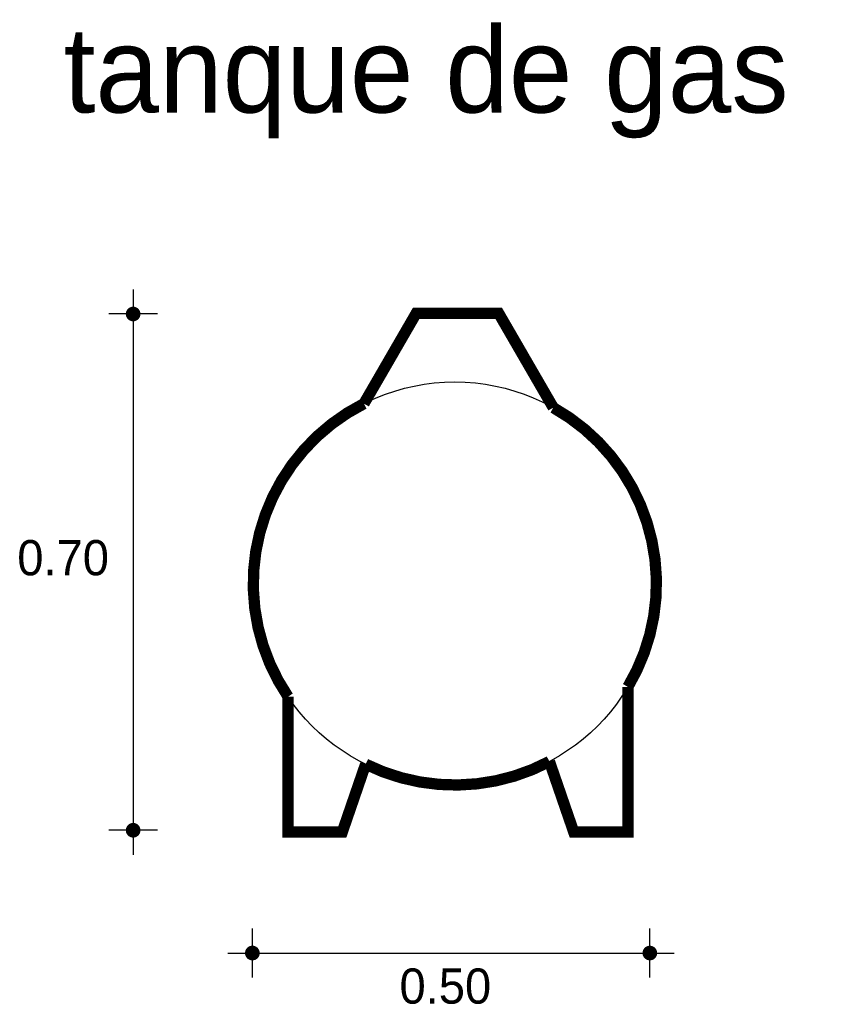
# Model space of a CAD drawing. Extents: x -1.94 to -0.88, y 5.76 to 7.07.
import ezdxf

# ---------------------------------------------------------------- set-up
doc = ezdxf.new("R2010")
doc.units = 0
doc.header["$MEASUREMENT"] = 0
for name, color, linetype in [('BORDE', 2, 'CONTINUOUS'), ('COTAS', 6, 'CONTINUOUS'), ('DIBUJO', 5, 'CONTINUOUS'), ('TEXTO', 4, 'CONTINUOUS')]:
    doc.layers.add(name, color=color, linetype=linetype)

msp = doc.modelspace()

# ---------------------------------------------------------------- linework, layer by layer
at = {"layer": 'BORDE', "const_width": 0.015}
msp.add_lwpolyline([(-1.2062, 5.9934), (-1.1344, 5.9934), (-1.1344, 6.1862, 0.422645), (-1.2334, 6.557), (-1.3058, 6.6821), (-1.4154, 6.6821), (-1.4847, 6.5623, 0.452505), (-1.5854, 6.1732), (-1.5854, 5.9934), (-1.5135, 5.9934), (-1.4825, 6.0836, 0.241228), (-1.2385, 6.0872)], format="xyb", close=True, dxfattribs=at)
at = {"layer": 'COTAS'}
for p, q in [((-1.7911, 6.7137), (-1.7911, 5.9634)), ((-1.7586, 6.6813), (-1.8235, 6.6813)), ((-1.7586, 5.9959), (-1.8235, 5.9959)), ((-1.6328, 5.8004), (-1.6328, 5.8653)), ((-1.1052, 5.8004), (-1.1052, 5.8653)), ((-1.6652, 5.8329), (-1.0728, 5.8329))]:
    msp.add_line(p, q, dxfattribs=at)
at = {"layer": 'COTAS', "const_width": 0.00974}
for points in [[(-1.7959, 6.6813, 1), (-1.7862, 6.6813, 1)], [(-1.7959, 5.9959, 1), (-1.7862, 5.9959, 1)], [(-1.6377, 5.8329, 1), (-1.6279, 5.8329, 1)], [(-1.1101, 5.8329, 1), (-1.1004, 5.8329, 1)]]:
    msp.add_lwpolyline(points, format="xyb", close=True, dxfattribs=at)
at = {"layer": 'DIBUJO'}
for p, q in [((-1.4154, 6.6821), (-1.4847, 6.5623)), ((-1.4154, 6.6821), (-1.3058, 6.6821)), ((-1.3058, 6.6821), (-1.2334, 6.557)), ((-1.1344, 6.1862), (-1.1344, 5.9934)), ((-1.5854, 6.169), (-1.5854, 5.9934)), ((-1.5135, 5.9934), (-1.4825, 6.0836)), ((-1.2062, 5.9934), (-1.2385, 6.0872)), ((-1.5854, 5.9934), (-1.5135, 5.9934)), ((-1.1344, 5.9934), (-1.2062, 5.9934))]:
    msp.add_line(p, q, dxfattribs=at)
msp.add_circle((-1.3641, 6.3235), 0.2676, dxfattribs=at)

# ---------------------------------------------------------------- texts
at = {"layer": 'COTAS'}
for s, p in [('0.70', (-1.9448, 6.3344)), ('0.50', (-1.4375, 5.7657))]:
    msp.add_text(s, height=0.04675, dxfattribs=at).set_placement(p)
at = {"layer": 'TEXTO'}
msp.add_text('tanque de gas', height=0.113495, dxfattribs=at).set_placement((-1.8832, 6.9488))

doc.saveas('drawing.dxf')
